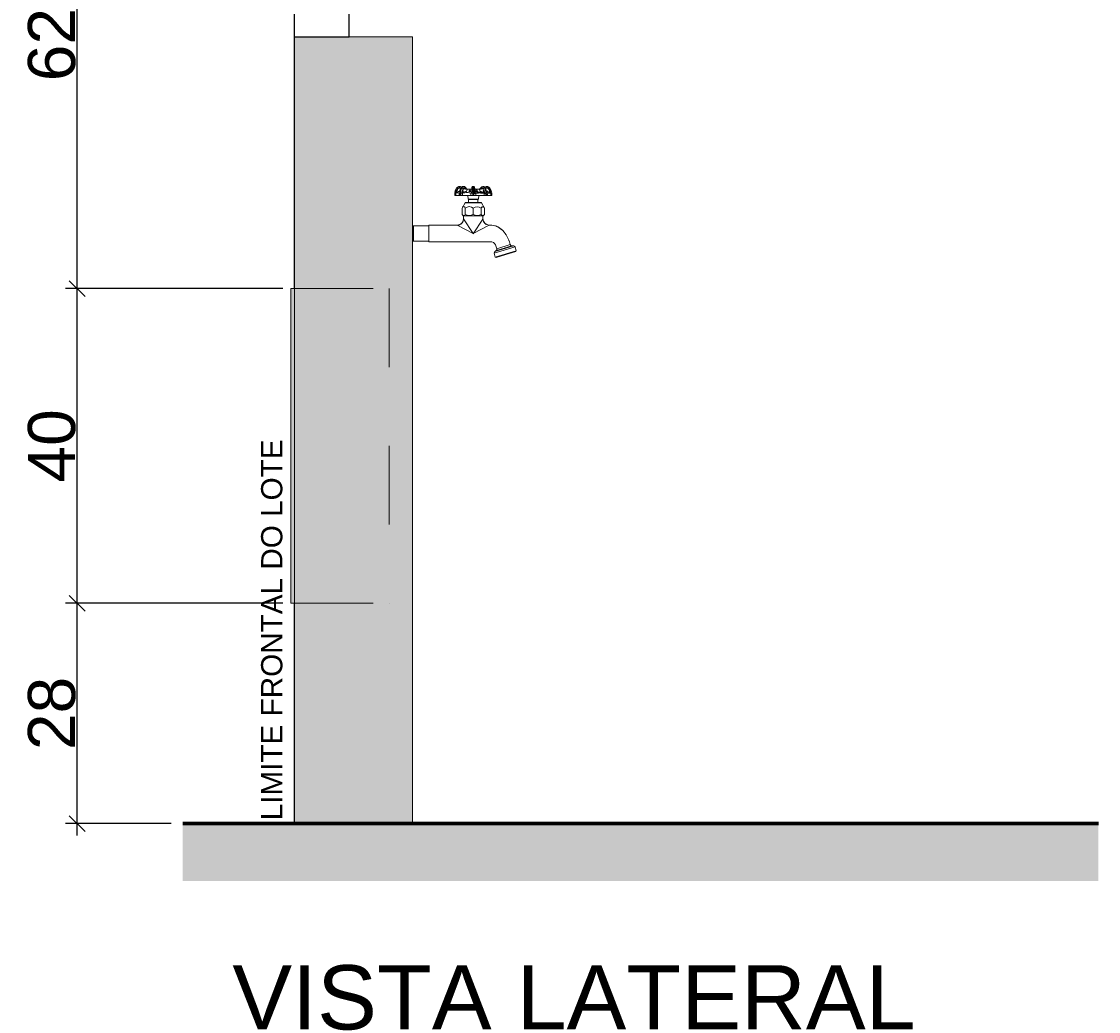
# Model space of a CAD drawing. Extents: x -98 to 248, y -55 to 13.
# Tile 63 of 117: x 162.36 to 163.72, y -18.09 to -16.83. Entities that reach past the tile are written whole.
import ezdxf

# ---------------------------------------------------------------- set-up
doc = ezdxf.new("R2010")
doc.units = 0
doc.header["$LTSCALE"] = 0.01
doc.linetypes.add('Projeção', pattern=[0.003969, 0.002381, -0.001587])
for name, color, linetype, lineweight in [('A-ANNO-DIMS', 7, 'Continuous', 9), ('A-DETL-GENF', 7, 'Continuous', 5), ('A-FLOR-OVHD', 7, 'Projeção', 5), ('G-ANNO-TEXT', 7, 'Continuous', 9), ('I-WALL', 7, 'Continuous', 5), ('P-SANR-FIXT', 7, 'Continuous', 5), ('Q-SPCQ', 7, 'Continuous', 5)]:
    doc.layers.add(name, color=color, linetype=linetype, lineweight=lineweight)
doc.layers.add('A-DETL', color=7, linetype='Continuous', lineweight=5, true_color=0x00a600)
doc.layers.add('PDF5_Text', color=5, linetype='Continuous')
doc.styles.add('Arial_1', font='arial.ttf', dxfattribs={"height": 0.075})
doc.styles.add('Arial_3', font='arial.ttf', dxfattribs={"height": 0.06})
doc.dimstyles.new('Com_linha__ref__contínua__-_Cor_Vermelha_Arial_2_5mm', dxfattribs={"dimscale": 0.3048, "dimtxt": 0.025506, "dimasz": 0.065617, "dimexe": 0.049213, "dimexo": 0.049213, "dimgap": 0.004921, "dimtad": 1, "dimdec": 1, "dimlfac": 100, "dimrnd": 0.1, "dimdsep": 46, "dimtxsty": 'Arial_3', "dimblk1": 'OBLIQUE', "dimblk2": 'OBLIQUE', "dimsah": 1, "dimcen": 0.09, "dimdle": 0.049213, "dimazin": 0, "dimtfac": 1, "dimtdec": 4, "dimtix": 1, "dimtmove": 0, "dimatfit": 3, "dimfxl": 1, "dimtvp": 1, "dimtolj": 1, "dimtzin": 0, "dimarcsym": 2})

# ---------------------------------------------------------------- blocks, each defined once
blk = doc.blocks.new('TORNEIRA DE JARDIM COM BICO PARA MANGUEIRA - 1130_BC_Cromado-2213981-MURETA_2')
at = {"layer": 'P-SANR-FIXT', "true_color": 0xf4f4f4}
for points in [[(-5.793, 0.6482), (-5.793, 0.6482), (-5.7934, 0.6482)], [(-5.7964, 0.6113), (-5.7952, 0.612), (-5.7939, 0.6131), (-5.7926, 0.615), (-5.7919, 0.6171), (-5.7919, 0.6184), (-5.7919, 0.6183), (-5.7927, 0.615), (-5.7944, 0.6127), (-5.7959, 0.6116)], [(-5.7917, 0.6184), (-5.7917, 0.6196), (-5.7917, 0.6184)], [(-5.7664, 0.6156), (-5.7668, 0.6168), (-5.7666, 0.616)], [(-5.8353, 0.5894), (-5.836, 0.5901), (-5.836, 0.5894)]]:
    blk.add_hatch(color=7, dxfattribs=at).paths.add_polyline_path(points)
h = blk.add_hatch(color=7, dxfattribs=at)
h.paths.add_polyline_path([(-5.836, 0.6099), (-5.8353, 0.6106), (-5.836, 0.6106), (-5.836, 0.6102)])
h.paths.add_polyline_path([(-5.7572, 0.6104), (-5.7572, 0.6106), (-5.7577, 0.6105)])
h = blk.add_hatch(color=7, dxfattribs=at)
h.paths.add_polyline_path([(-5.756, 0.5892), (-5.7564, 0.5893), (-5.756, 0.5892)])
h.paths.add_polyline_path([(-5.7341, 0.5907), (-5.734, 0.5907), (-5.7341, 0.5907)])
h.paths.add_polyline_path([(-5.7361, 0.5952), (-5.7375, 0.5981), (-5.7377, 0.5981), (-5.7362, 0.5954)])
h.paths.add_polyline_path([(-5.7495, 0.6088), (-5.7504, 0.6092), (-5.7496, 0.6089)])
at = {"layer": 'P-SANR-FIXT'}
for p, q in [((-5.7994, 0.657), (-5.8005, 0.6578)), ((-5.7908, 0.6596), (-5.7914, 0.6597)), ((-5.7914, 0.6597), (-5.7909, 0.6596)), ((-5.7897, 0.6574), (-5.7913, 0.6574)), ((-5.7812, 0.6567), (-5.781, 0.6585)), ((-5.781, 0.6585), (-5.7811, 0.658)), ((-5.7811, 0.6576), (-5.7811, 0.6571)), ((-5.7799, 0.6576), (-5.78, 0.6512)), ((-5.7797, 0.6597), (-5.7799, 0.6576)), ((-5.7789, 0.6597), (-5.7788, 0.6577)), ((-5.7788, 0.6577), (-5.7787, 0.6513)), ((-5.7776, 0.6582), (-5.7776, 0.6578)), ((-5.7674, 0.6574), (-5.7691, 0.6574)), ((-5.7686, 0.6593), (-5.7688, 0.6592)), ((-5.7593, 0.657), (-5.7582, 0.6578)), ((-5.8028, 0.6482), (-5.8028, 0.6514)), ((-5.8028, 0.6482), (-5.8028, 0.6514)), ((-5.7864, 0.6482), (-5.8028, 0.6482)), ((-5.7559, 0.6482), (-5.8028, 0.6482)), ((-5.8028, 0.6482), (-5.8028, 0.6482)), ((-5.8007, 0.6516), (-5.8017, 0.6512)), ((-5.8017, 0.6512), (-5.8017, 0.6482)), ((-5.8001, 0.6526), (-5.8014, 0.6517)), ((-5.7999, 0.6518), (-5.8007, 0.6516)), ((-5.8001, 0.6542), (-5.8001, 0.6526)), ((-5.7986, 0.6531), (-5.8001, 0.6526)), ((-5.7963, 0.6542), (-5.7974, 0.6533)), ((-5.7973, 0.6482), (-5.7973, 0.6514)), ((-5.7962, 0.6509), (-5.7962, 0.6482)), ((-5.7962, 0.6482), (-5.7957, 0.6482)), ((-5.7957, 0.6482), (-5.7957, 0.6509)), ((-5.7953, 0.6482), (-5.7953, 0.6532)), ((-5.7927, 0.6526), (-5.7935, 0.6518)), ((-5.7916, 0.6516), (-5.793, 0.6512)), ((-5.793, 0.6512), (-5.793, 0.6482)), ((-5.792, 0.6538), (-5.7927, 0.6533)), ((-5.7904, 0.6531), (-5.7927, 0.6526)), ((-5.7924, 0.6553), (-5.792, 0.6538)), ((-5.7901, 0.6518), (-5.7916, 0.6516)), ((-5.7914, 0.6567), (-5.7893, 0.6567)), ((-5.7892, 0.6532), (-5.7904, 0.6531)), ((-5.7887, 0.652), (-5.7901, 0.6518)), ((-5.7892, 0.6561), (-5.7873, 0.6559)), ((-5.788, 0.6534), (-5.7892, 0.6532)), ((-5.787, 0.6563), (-5.7888, 0.6565)), ((-5.7873, 0.652), (-5.7887, 0.652)), ((-5.7873, 0.6559), (-5.788, 0.6534)), ((-5.7859, 0.652), (-5.7873, 0.652)), ((-5.7852, 0.6562), (-5.787, 0.6563)), ((-5.7858, 0.6437), (-5.7864, 0.6482)), ((-5.7864, 0.6482), (-5.7858, 0.6436)), ((-5.7847, 0.6518), (-5.7859, 0.652)), ((-5.783, 0.6437), (-5.7858, 0.6437)), ((-5.7729, 0.6437), (-5.7858, 0.6437)), ((-5.7858, 0.6436), (-5.7729, 0.6436)), ((-5.7832, 0.6562), (-5.7852, 0.6562)), ((-5.785, 0.6534), (-5.7831, 0.6559)), ((-5.7835, 0.6516), (-5.7847, 0.6518)), ((-5.7845, 0.6564), (-5.7827, 0.6565)), ((-5.7831, 0.6564), (-5.7844, 0.6564)), ((-5.7824, 0.6512), (-5.7835, 0.6516)), ((-5.7828, 0.6538), (-5.7833, 0.6531)), ((-5.7812, 0.6565), (-5.7832, 0.6562)), ((-5.7831, 0.6559), (-5.7812, 0.6561)), ((-5.7831, 0.6559), (-5.7828, 0.6538)), ((-5.7828, 0.643), (-5.783, 0.6437)), ((-5.7824, 0.6482), (-5.7824, 0.6512)), ((-5.7797, 0.6509), (-5.7797, 0.6482)), ((-5.7797, 0.6482), (-5.779, 0.6482)), ((-5.779, 0.6482), (-5.779, 0.6509)), ((-5.7755, 0.6562), (-5.7775, 0.6565)), ((-5.7775, 0.6561), (-5.7756, 0.6559)), ((-5.7768, 0.6515), (-5.7756, 0.6518)), ((-5.7752, 0.651), (-5.7763, 0.6507)), ((-5.7763, 0.6507), (-5.7763, 0.6482)), ((-5.7756, 0.6559), (-5.7759, 0.6538)), ((-5.7759, 0.6538), (-5.7754, 0.6531)), ((-5.7753, 0.6436), (-5.7759, 0.643)), ((-5.7756, 0.6559), (-5.7736, 0.6534)), ((-5.7756, 0.6518), (-5.7744, 0.6521)), ((-5.7735, 0.6562), (-5.7755, 0.6562)), ((-5.7729, 0.6436), (-5.7753, 0.6436)), ((-5.774, 0.6513), (-5.7752, 0.651)), ((-5.7744, 0.6521), (-5.773, 0.6523)), ((-5.7728, 0.6514), (-5.774, 0.6513)), ((-5.7716, 0.6563), (-5.7735, 0.6562)), ((-5.773, 0.6523), (-5.7716, 0.6523)), ((-5.7724, 0.6482), (-5.7729, 0.6436)), ((-5.7729, 0.6436), (-5.7724, 0.6482)), ((-5.7714, 0.6515), (-5.7728, 0.6514)), ((-5.7559, 0.6482), (-5.7724, 0.6482)), ((-5.7699, 0.6565), (-5.7716, 0.6563)), ((-5.7716, 0.6523), (-5.7701, 0.6523)), ((-5.7714, 0.6559), (-5.7695, 0.6561)), ((-5.7706, 0.6534), (-5.7714, 0.6559)), ((-5.77, 0.6514), (-5.7714, 0.6515)), ((-5.7695, 0.6532), (-5.7706, 0.6534)), ((-5.7701, 0.6523), (-5.7686, 0.6521)), ((-5.7686, 0.6513), (-5.77, 0.6514)), ((-5.7683, 0.6531), (-5.7695, 0.6532)), ((-5.7694, 0.6567), (-5.7673, 0.6567)), ((-5.7686, 0.6521), (-5.767, 0.6518)), ((-5.7671, 0.651), (-5.7686, 0.6513)), ((-5.766, 0.6526), (-5.7683, 0.6531)), ((-5.7657, 0.6507), (-5.7671, 0.651)), ((-5.767, 0.6518), (-5.7655, 0.6515)), ((-5.7667, 0.6538), (-5.7663, 0.6553)), ((-5.766, 0.6533), (-5.7667, 0.6538)), ((-5.766, 0.6526), (-5.766, 0.6542)), ((-5.7651, 0.6517), (-5.766, 0.6526)), ((-5.7657, 0.6482), (-5.7657, 0.6507)), ((-5.7634, 0.6532), (-5.7634, 0.6482)), ((-5.763, 0.6509), (-5.763, 0.6482)), ((-5.7625, 0.6482), (-5.7625, 0.6509)), ((-5.7614, 0.6534), (-5.7623, 0.6542)), ((-5.7614, 0.6509), (-5.7614, 0.6482)), ((-5.7586, 0.6526), (-5.7603, 0.6531)), ((-5.7599, 0.6523), (-5.7591, 0.6521)), ((-5.7591, 0.6521), (-5.7582, 0.6518)), ((-5.7579, 0.651), (-5.7588, 0.6513)), ((-5.7586, 0.6526), (-5.7586, 0.6542)), ((-5.7573, 0.6517), (-5.7586, 0.6526)), ((-5.7582, 0.6518), (-5.7572, 0.6515)), ((-5.757, 0.6507), (-5.7579, 0.651)), ((-5.757, 0.6482), (-5.757, 0.6507)), ((-5.7559, 0.6512), (-5.7559, 0.6482)), ((-5.7559, 0.6512), (-5.7559, 0.6482)), ((-5.7559, 0.6482), (-5.7559, 0.6482)), ((-5.7936, 0.6322), (-5.7897, 0.639)), ((-5.7897, 0.639), (-5.7936, 0.6322)), ((-5.7936, 0.624), (-5.7936, 0.6322)), ((-5.7936, 0.6322), (-5.7936, 0.624)), ((-5.769, 0.639), (-5.7897, 0.639)), ((-5.7895, 0.6322), (-5.7895, 0.624)), ((-5.7889, 0.6395), (-5.7854, 0.6395)), ((-5.7889, 0.6395), (-5.7699, 0.6395)), ((-5.7854, 0.6395), (-5.7854, 0.643)), ((-5.7854, 0.643), (-5.7828, 0.643)), ((-5.7854, 0.643), (-5.7794, 0.643)), ((-5.7854, 0.6395), (-5.7854, 0.643)), ((-5.7794, 0.643), (-5.7734, 0.643)), ((-5.7793, 0.624), (-5.7793, 0.6322)), ((-5.7759, 0.643), (-5.7734, 0.643)), ((-5.7734, 0.643), (-5.7734, 0.6395)), ((-5.7734, 0.643), (-5.7734, 0.6395)), ((-5.7734, 0.6395), (-5.7699, 0.6395)), ((-5.7693, 0.624), (-5.7693, 0.6322)), ((-5.769, 0.639), (-5.7651, 0.6322)), ((-5.7651, 0.6322), (-5.769, 0.639)), ((-5.7651, 0.6322), (-5.7651, 0.624)), ((-5.7651, 0.6322), (-5.7651, 0.624)), ((-5.7917, 0.622), (-5.7936, 0.624)), ((-5.7936, 0.624), (-5.7921, 0.6224)), ((-5.7918, 0.6222), (-5.7918, 0.6183)), ((-5.7917, 0.6186), (-5.7917, 0.6224)), ((-5.7917, 0.6224), (-5.7671, 0.6224)), ((-5.7917, 0.6186), (-5.7917, 0.622)), ((-5.7794, 0.6), (-5.7917, 0.6186)), ((-5.7794, 0.5997), (-5.7671, 0.6183)), ((-5.7651, 0.624), (-5.7671, 0.622)), ((-5.7671, 0.6224), (-5.7671, 0.6186)), ((-5.7671, 0.622), (-5.7671, 0.6186)), ((-5.7667, 0.6224), (-5.7651, 0.624)), ((-5.8564, 0.6089), (-5.8554, 0.6099)), ((-5.8564, 0.6089), (-5.8554, 0.6099)), ((-5.8554, 0.6099), (-5.836, 0.6099)), ((-5.8554, 0.6099), (-5.8554, 0.5901)), ((-5.836, 0.6099), (-5.8554, 0.6099)), ((-5.836, 0.6099), (-5.8353, 0.6106)), ((-5.836, 0.5894), (-5.836, 0.6106)), ((-5.7997, 0.6106), (-5.836, 0.6106)), ((-5.8353, 0.6106), (-5.836, 0.6106)), ((-5.836, 0.6106), (-5.836, 0.61)), ((-5.8353, 0.6106), (-5.7997, 0.6106)), ((-5.7794, 0.6), (-5.7997, 0.6106)), ((-5.7591, 0.6106), (-5.7794, 0.6)), ((-5.7572, 0.6106), (-5.7591, 0.6106)), ((-5.7473, 0.6079), (-5.7466, 0.6073)), ((-5.7465, 0.6073), (-5.7473, 0.6079)), ((-5.8554, 0.5901), (-5.8564, 0.5911)), ((-5.8554, 0.5901), (-5.8564, 0.5911)), ((-5.836, 0.5901), (-5.8554, 0.5901)), ((-5.8554, 0.5901), (-5.836, 0.5901)), ((-5.8353, 0.5894), (-5.836, 0.5901)), ((-5.836, 0.59), (-5.836, 0.5894)), ((-5.836, 0.5894), (-5.7577, 0.5894)), ((-5.836, 0.5894), (-5.8353, 0.5894)), ((-5.7577, 0.5894), (-5.8353, 0.5894)), ((-5.7399, 0.6016), (-5.7387, 0.5999)), ((-5.7387, 0.5999), (-5.7399, 0.6016)), ((-5.7379, 0.5987), (-5.7383, 0.5993)), ((-5.7262, 0.5831), (-5.7529, 0.5749)), ((-5.7529, 0.5749), (-5.7518, 0.5772)), ((-5.7529, 0.5749), (-5.7518, 0.5772)), ((-5.7514, 0.5698), (-5.7529, 0.5749)), ((-5.7529, 0.5749), (-5.7514, 0.5698)), ((-5.7518, 0.5772), (-5.7284, 0.5844)), ((-5.7518, 0.5772), (-5.75, 0.5783)), ((-5.7518, 0.5772), (-5.75, 0.5783)), ((-5.7514, 0.5698), (-5.7247, 0.578)), ((-5.7492, 0.5806), (-5.7509, 0.5855)), ((-5.7509, 0.5855), (-5.7492, 0.5806)), ((-5.75, 0.5783), (-5.7305, 0.5843)), ((-5.7492, 0.5806), (-5.7323, 0.5858)), ((-5.7254, 0.577), (-5.7378, 0.5732)), ((-5.7254, 0.577), (-5.7378, 0.5732)), ((-5.7305, 0.5843), (-5.7284, 0.5844)), ((-5.7305, 0.5843), (-5.7284, 0.5844)), ((-5.7284, 0.5844), (-5.7262, 0.5831)), ((-5.7284, 0.5844), (-5.7262, 0.5831)), ((-5.7262, 0.5831), (-5.7247, 0.578)), ((-5.7247, 0.578), (-5.7262, 0.5831)), ((-5.7247, 0.578), (-5.7254, 0.577)), ((-5.7254, 0.577), (-5.7247, 0.578)), ((-5.7502, 0.5694), (-5.7514, 0.5698)), ((-5.7502, 0.5694), (-5.7514, 0.5698)), ((-5.7378, 0.5732), (-5.7502, 0.5694)), ((-5.7378, 0.5732), (-5.7502, 0.5694))]:
    blk.add_line(p, q, dxfattribs=at)
at = {"layer": 'P-SANR-FIXT', "flags": 128}
for points in [[(-5.7919, 0.6597), (-5.7924, 0.6596), (-5.793, 0.6595), (-5.7935, 0.6592), (-5.794, 0.6589)], [(-5.7919, 0.6597), (-5.7924, 0.6596), (-5.793, 0.6595), (-5.7935, 0.6592), (-5.794, 0.6589)], [(-5.78, 0.6596), (-5.78, 0.6596), (-5.78, 0.6596), (-5.78, 0.6596), (-5.78, 0.6596), (-5.78, 0.6596), (-5.78, 0.6596), (-5.78, 0.6596), (-5.78, 0.6596), (-5.78, 0.6596), (-5.78, 0.6596), (-5.78, 0.6596), (-5.78, 0.6596), (-5.78, 0.6596), (-5.78, 0.6596), (-5.78, 0.6596), (-5.78, 0.6596), (-5.78, 0.6596), (-5.78, 0.6596), (-5.78, 0.6596), (-5.78, 0.6596), (-5.78, 0.6596), (-5.78, 0.6596), (-5.78, 0.6596), (-5.78, 0.6596), (-5.78, 0.6596), (-5.78, 0.6596), (-5.7801, 0.6596), (-5.7801, 0.6596), (-5.7801, 0.6596), (-5.7801, 0.6596), (-5.7801, 0.6596), (-5.7801, 0.6596), (-5.7801, 0.6596), (-5.7801, 0.6596), (-5.7801, 0.6596), (-5.7801, 0.6596), (-5.7801, 0.6596), (-5.7801, 0.6596), (-5.7801, 0.6596), (-5.7801, 0.6596), (-5.7801, 0.6596), (-5.7801, 0.6596), (-5.7801, 0.6596), (-5.7801, 0.6596), (-5.7801, 0.6596), (-5.7801, 0.6596), (-5.7801, 0.6596), (-5.7801, 0.6596), (-5.7801, 0.6596), (-5.7801, 0.6596), (-5.7801, 0.6596), (-5.7801, 0.6596), (-5.7801, 0.6596), (-5.7801, 0.6596), (-5.7801, 0.6596), (-5.7801, 0.6596), (-5.7801, 0.6596), (-5.7801, 0.6596), (-5.7801, 0.6596), (-5.7802, 0.6596), (-5.7802, 0.6596), (-5.7802, 0.6596), (-5.7802, 0.6596), (-5.7802, 0.6596), (-5.7802, 0.6596), (-5.7802, 0.6596), (-5.7802, 0.6596), (-5.7802, 0.6596), (-5.7802, 0.6596), (-5.7802, 0.6596), (-5.7802, 0.6596), (-5.7802, 0.6596), (-5.7802, 0.6596), (-5.7802, 0.6596), (-5.7802, 0.6596), (-5.7802, 0.6596), (-5.7802, 0.6596), (-5.7802, 0.6596), (-5.7802, 0.6596), (-5.7802, 0.6596), (-5.7802, 0.6596), (-5.7802, 0.6595), (-5.7802, 0.6595), (-5.7802, 0.6595), (-5.7802, 0.6595), (-5.7802, 0.6595), (-5.7802, 0.6595), (-5.7802, 0.6595), (-5.7802, 0.6595), (-5.7802, 0.6595), (-5.7802, 0.6595), (-5.7802, 0.6595), (-5.7802, 0.6595), (-5.7802, 0.6595), (-5.7802, 0.6595), (-5.7803, 0.6595), (-5.7803, 0.6595), (-5.7803, 0.6595), (-5.7803, 0.6595), (-5.7803, 0.6595), (-5.7803, 0.6595), (-5.7803, 0.6595), (-5.7806, 0.6593), (-5.7808, 0.6591), (-5.7809, 0.6589), (-5.7809, 0.6588), (-5.781, 0.6587), (-5.7811, 0.6582), (-5.7811, 0.6576), (-5.7811, 0.6571)], [(-5.78, 0.6596), (-5.78, 0.6596), (-5.78, 0.6596), (-5.78, 0.6596), (-5.78, 0.6596), (-5.78, 0.6596), (-5.78, 0.6596), (-5.78, 0.6596), (-5.78, 0.6596), (-5.78, 0.6596), (-5.78, 0.6596), (-5.78, 0.6596), (-5.78, 0.6596), (-5.78, 0.6596), (-5.78, 0.6596), (-5.78, 0.6596), (-5.78, 0.6596), (-5.78, 0.6596), (-5.7801, 0.6596), (-5.7801, 0.6596), (-5.7801, 0.6596), (-5.7801, 0.6596), (-5.7801, 0.6596), (-5.7801, 0.6596), (-5.7801, 0.6596), (-5.7801, 0.6596), (-5.7801, 0.6596), (-5.7801, 0.6596), (-5.7801, 0.6596), (-5.7801, 0.6596), (-5.7801, 0.6596), (-5.7801, 0.6596), (-5.7801, 0.6596), (-5.7801, 0.6596), (-5.7801, 0.6596), (-5.7801, 0.6596), (-5.7801, 0.6596), (-5.7801, 0.6596), (-5.7801, 0.6596), (-5.7801, 0.6596), (-5.7801, 0.6596), (-5.7801, 0.6596), (-5.7801, 0.6596), (-5.7801, 0.6596), (-5.7801, 0.6596), (-5.7801, 0.6596), (-5.7801, 0.6596), (-5.7801, 0.6596), (-5.7801, 0.6596), (-5.7801, 0.6596), (-5.7801, 0.6596), (-5.7802, 0.6596), (-5.7802, 0.6596), (-5.7802, 0.6596), (-5.7802, 0.6596), (-5.7802, 0.6596), (-5.7802, 0.6596), (-5.7802, 0.6596), (-5.7802, 0.6596), (-5.7802, 0.6596), (-5.7802, 0.6596), (-5.7802, 0.6596), (-5.7802, 0.6596), (-5.7802, 0.6596), (-5.7802, 0.6596), (-5.7802, 0.6596), (-5.7802, 0.6596), (-5.7802, 0.6596), (-5.7802, 0.6596), (-5.7802, 0.6596), (-5.7802, 0.6596), (-5.7802, 0.6596), (-5.7802, 0.6596), (-5.7802, 0.6596), (-5.7802, 0.6595), (-5.7802, 0.6595), (-5.7802, 0.6595), (-5.7802, 0.6595), (-5.7802, 0.6595), (-5.7802, 0.6595), (-5.7802, 0.6595), (-5.7802, 0.6595), (-5.7802, 0.6595), (-5.7802, 0.6595), (-5.7802, 0.6595), (-5.7802, 0.6595), (-5.7802, 0.6595), (-5.7803, 0.6595), (-5.7803, 0.6595), (-5.7803, 0.6595), (-5.7803, 0.6595), (-5.7803, 0.6595), (-5.7803, 0.6595), (-5.7803, 0.6595), (-5.7803, 0.6595), (-5.7806, 0.6593), (-5.7808, 0.6591)], [(-5.78, 0.6596), (-5.78, 0.6596), (-5.78, 0.6596), (-5.78, 0.6596), (-5.78, 0.6596), (-5.78, 0.6596), (-5.78, 0.6596), (-5.78, 0.6596), (-5.78, 0.6596), (-5.78, 0.6596)], [(-5.7789, 0.6597), (-5.7789, 0.6597), (-5.7789, 0.6597), (-5.7789, 0.6597), (-5.7788, 0.6597), (-5.7788, 0.6597), (-5.7788, 0.6597), (-5.7788, 0.6597), (-5.7788, 0.6597), (-5.7788, 0.6597), (-5.7788, 0.6597), (-5.7788, 0.6597), (-5.7788, 0.6597), (-5.7788, 0.6596), (-5.7788, 0.6596), (-5.7788, 0.6596), (-5.7788, 0.6596), (-5.7788, 0.6596), (-5.7788, 0.6596), (-5.7788, 0.6596), (-5.7788, 0.6596), (-5.7787, 0.6596), (-5.7787, 0.6596), (-5.7787, 0.6596), (-5.7787, 0.6596), (-5.7787, 0.6596), (-5.7787, 0.6596), (-5.7787, 0.6596), (-5.7787, 0.6596), (-5.7787, 0.6596), (-5.7787, 0.6596), (-5.7787, 0.6596), (-5.7787, 0.6596), (-5.7787, 0.6596), (-5.7787, 0.6596), (-5.7787, 0.6596), (-5.7787, 0.6596), (-5.7787, 0.6596), (-5.7787, 0.6596), (-5.7787, 0.6596), (-5.7787, 0.6596), (-5.7787, 0.6596), (-5.7787, 0.6596), (-5.7787, 0.6596), (-5.7787, 0.6596), (-5.7787, 0.6596), (-5.7787, 0.6596), (-5.7787, 0.6596), (-5.7787, 0.6596), (-5.7787, 0.6596), (-5.7787, 0.6596), (-5.7786, 0.6596), (-5.7786, 0.6596), (-5.7786, 0.6596), (-5.7786, 0.6596), (-5.7786, 0.6596), (-5.7786, 0.6596), (-5.7786, 0.6596), (-5.7786, 0.6596), (-5.7786, 0.6596), (-5.7786, 0.6596), (-5.7786, 0.6596), (-5.7786, 0.6596), (-5.7786, 0.6596), (-5.7786, 0.6596), (-5.7786, 0.6596), (-5.7786, 0.6596), (-5.7786, 0.6596), (-5.7786, 0.6596), (-5.7786, 0.6596), (-5.7786, 0.6596), (-5.7786, 0.6596), (-5.7786, 0.6596), (-5.7786, 0.6596), (-5.7786, 0.6596), (-5.7786, 0.6596), (-5.7786, 0.6596), (-5.7786, 0.6596), (-5.7786, 0.6596), (-5.7786, 0.6596), (-5.7786, 0.6596), (-5.7786, 0.6596), (-5.7786, 0.6596), (-5.7786, 0.6596), (-5.7785, 0.6596), (-5.7785, 0.6596), (-5.7785, 0.6596), (-5.7785, 0.6596), (-5.7785, 0.6596), (-5.7785, 0.6596), (-5.7785, 0.6596), (-5.7785, 0.6596), (-5.7785, 0.6596), (-5.7785, 0.6596), (-5.7785, 0.6596), (-5.7785, 0.6596), (-5.7785, 0.6596), (-5.7785, 0.6596), (-5.7785, 0.6596), (-5.7785, 0.6596), (-5.7785, 0.6596), (-5.7785, 0.6596), (-5.7785, 0.6596), (-5.7785, 0.6596), (-5.7785, 0.6596), (-5.7785, 0.6596), (-5.7785, 0.6596), (-5.7785, 0.6596), (-5.7785, 0.6596), (-5.7785, 0.6596), (-5.7785, 0.6595), (-5.7785, 0.6595), (-5.7785, 0.6595), (-5.7785, 0.6595), (-5.7785, 0.6595), (-5.7785, 0.6595), (-5.7785, 0.6595), (-5.7785, 0.6595), (-5.7785, 0.6595), (-5.7784, 0.6595), (-5.7784, 0.6595), (-5.7784, 0.6595), (-5.7784, 0.6595), (-5.7784, 0.6595), (-5.7784, 0.6595), (-5.7784, 0.6595), (-5.7784, 0.6595), (-5.7784, 0.6595), (-5.7784, 0.6595), (-5.7784, 0.6595), (-5.7784, 0.6595), (-5.7781, 0.6593), (-5.7779, 0.6591), (-5.7778, 0.6589), (-5.7778, 0.6588), (-5.7777, 0.6585), (-5.7776, 0.658), (-5.7776, 0.6576), (-5.7775, 0.6571)], [(-5.7789, 0.6597), (-5.7789, 0.6597), (-5.7789, 0.6597), (-5.7789, 0.6597), (-5.7788, 0.6597), (-5.7788, 0.6597), (-5.7788, 0.6597), (-5.7788, 0.6597), (-5.7788, 0.6597), (-5.7788, 0.6596), (-5.7788, 0.6596), (-5.7788, 0.6596), (-5.7788, 0.6596), (-5.7787, 0.6596), (-5.7787, 0.6596), (-5.7787, 0.6596), (-5.7787, 0.6596), (-5.7787, 0.6596), (-5.7787, 0.6596), (-5.7787, 0.6596), (-5.7787, 0.6596), (-5.7787, 0.6596), (-5.7787, 0.6596), (-5.7787, 0.6596), (-5.7787, 0.6596), (-5.7787, 0.6596), (-5.7787, 0.6596), (-5.7787, 0.6596), (-5.7787, 0.6596), (-5.7787, 0.6596), (-5.7787, 0.6596), (-5.7787, 0.6596), (-5.7787, 0.6596), (-5.7787, 0.6596), (-5.7787, 0.6596), (-5.7787, 0.6596), (-5.7787, 0.6596), (-5.7787, 0.6596), (-5.7787, 0.6596), (-5.7787, 0.6596), (-5.7787, 0.6596), (-5.7787, 0.6596), (-5.7787, 0.6596), (-5.7786, 0.6596), (-5.7786, 0.6596), (-5.7786, 0.6596), (-5.7786, 0.6596), (-5.7786, 0.6596), (-5.7786, 0.6596), (-5.7786, 0.6596), (-5.7786, 0.6596), (-5.7786, 0.6596), (-5.7786, 0.6596), (-5.7786, 0.6596), (-5.7786, 0.6596), (-5.7786, 0.6596), (-5.7786, 0.6596), (-5.7786, 0.6596), (-5.7786, 0.6596), (-5.7786, 0.6596), (-5.7786, 0.6596), (-5.7786, 0.6596), (-5.7786, 0.6596), (-5.7786, 0.6596), (-5.7786, 0.6596), (-5.7786, 0.6596), (-5.7786, 0.6596), (-5.7786, 0.6596), (-5.7786, 0.6596), (-5.7786, 0.6596), (-5.7786, 0.6596), (-5.7786, 0.6596), (-5.7786, 0.6596), (-5.7786, 0.6596), (-5.7786, 0.6596), (-5.7786, 0.6596), (-5.7785, 0.6596), (-5.7785, 0.6596), (-5.7785, 0.6596), (-5.7785, 0.6596), (-5.7785, 0.6596), (-5.7785, 0.6596), (-5.7785, 0.6596), (-5.7785, 0.6596), (-5.7785, 0.6596), (-5.7785, 0.6596), (-5.7785, 0.6596), (-5.7785, 0.6596), (-5.7785, 0.6596), (-5.7785, 0.6596), (-5.7785, 0.6596), (-5.7785, 0.6596), (-5.7785, 0.6596), (-5.7785, 0.6596), (-5.7785, 0.6596), (-5.7785, 0.6596), (-5.7785, 0.6596), (-5.7785, 0.6596), (-5.7785, 0.6596), (-5.7785, 0.6596), (-5.7785, 0.6596), (-5.7785, 0.6595), (-5.7785, 0.6595), (-5.7785, 0.6595), (-5.7785, 0.6595), (-5.7785, 0.6595), (-5.7785, 0.6595), (-5.7785, 0.6595), (-5.7785, 0.6595), (-5.7785, 0.6595), (-5.7785, 0.6595), (-5.7784, 0.6595), (-5.7784, 0.6595), (-5.7784, 0.6595), (-5.7784, 0.6595), (-5.7784, 0.6595), (-5.7784, 0.6595), (-5.7784, 0.6595), (-5.7784, 0.6595), (-5.7784, 0.6595), (-5.7784, 0.6595), (-5.7784, 0.6595), (-5.7781, 0.6593), (-5.7779, 0.6591)], [(-5.7918, 0.6186), (-5.7918, 0.6195), (-5.7918, 0.6205), (-5.7918, 0.6215), (-5.7918, 0.6222)], [(-5.7918, 0.6222), (-5.7918, 0.6215), (-5.7918, 0.6205), (-5.7918, 0.6195), (-5.7918, 0.6186)], [(-5.7428, 0.6046), (-5.7424, 0.6043), (-5.7416, 0.6034)], [(-5.7418, 0.6036), (-5.7424, 0.6043), (-5.7428, 0.6046)], [(-5.7385, 0.5997), (-5.7383, 0.5994), (-5.7379, 0.5987)]]:
    blk.add_lwpolyline(points, dxfattribs=at)
at = {"layer": 'P-SANR-FIXT'}
for centre, radius, start, end in [((-5.7903, 0.6506), 0.0125, 144.7988, 176.8963), ((-5.7903, 0.6506), 0.0125, 144.7988, 176.8963), ((-5.7903, 0.6506), 0.0112, 144.8893, 173.9103), ((-5.7967, 0.6549), 0.00477, 100.196, 143.1167), ((-5.7967, 0.6549), 0.00477, 100.196, 143.1167), ((-5.7966, 0.6549), 0.00347, 64.0715, 142.7567), ((-5.7966, 0.6548), 0.00286, 64.5122, 140.7748), ((-5.7967, 0.6547), 0.00495, 57.2985, 100.196), ((-5.7967, 0.6547), 0.00495, 57.2985, 100.196), ((-5.7774, 0.6503), 0.0194, 156.5601, 177.4399), ((-5.7837, 0.6518), 0.0126, 145.5975, 184.1569), ((-5.7769, 0.6505), 0.0185, 157.8048, 178.1428), ((-5.8264, 0.6736), 0.035, 333.5277, 335.6575), ((-5.794, 0.6559), 0.00189, 29.5697, 111.7024), ((-5.7904, 0.656), 0.00396, 112.1952, 157.8048), ((-5.7922, 0.6568), 0.00274, 108.0498, 131.5926), ((-5.7922, 0.6568), 0.00274, 108.0498, 131.5926), ((-5.7713, 0.6494), 0.0224, 159.97, 174.03), ((-5.7916, 0.655), 0.00471, 71.9502, 108.0498), ((-5.7916, 0.655), 0.00471, 71.9502, 108.0498), ((-5.7905, 0.6565), 0.00188, 72.03, 159.97), ((-5.7905, 0.6564), 0.00131, 17.2523, 162.7477), ((-5.7909, 0.6571), 0.00246, 356.0498, 71.9502), ((-5.7909, 0.6571), 0.00246, 356.0498, 71.9502), ((-5.7905, 0.6566), 0.00174, 357.97, 72.03), ((-5.765, 0.6562), 0.0162, 171.8512, 178.8841), ((-5.7793, 0.6538), 0.00396, 63.1291, 116.8709), ((-5.7797, 0.6584), 0.00132, 121.7588, 175.3677), ((-5.7797, 0.6584), 0.00132, 121.7588, 175.3677), ((-5.7794, 0.6572), 0.00246, 79.9871, 114.2657), ((-5.7794, 0.6572), 0.00246, 79.9871, 114.2657), ((-5.7792, 0.6581), 0.00158, 27.4644, 82.5356), ((-5.7792, 0.6581), 0.00158, 27.4644, 82.5356), ((-5.7866, 0.6568), 0.00908, 359.9951, 12.736), ((-5.7871, 0.6567), 0.00956, 358.4543, 12.5047), ((-5.7743, 0.6699), 0.0135, 256.0163, 287.5646), ((-5.7743, 0.6699), 0.0135, 256.0163, 287.5646), ((-5.7671, 0.6566), 0.00316, 65.7831, 172.3701), ((-5.7671, 0.6566), 0.00316, 65.7831, 172.3701), ((-5.7683, 0.6563), 0.00206, 20.573, 159.427), ((-5.7687, 0.6558), 0.00441, 26.0805, 63.9195), ((-5.763, 0.6509), 0.00716, 93.7826, 118.2174), ((-5.7856, 0.6498), 0.0206, 5.427, 20.573), ((-5.769, 0.6523), 0.00794, 56.6414, 65.7831), ((-5.769, 0.6523), 0.00794, 56.6414, 65.7831), ((-5.7784, 0.6511), 0.0151, 1.9195, 26.0805), ((-5.762, 0.6547), 0.00494, 79.5242, 122.5721), ((-5.762, 0.6547), 0.00494, 79.5242, 122.5721), ((-5.7748, 0.651), 0.0128, 2.7783, 37.7878), ((-5.762, 0.6551), 0.00332, 35.1279, 116.9358), ((-5.762, 0.6549), 0.00278, 91.519, 115.9226), ((-5.762, 0.655), 0.00264, 36.1551, 91.3532), ((-5.762, 0.6549), 0.00477, 36.8274, 79.5242), ((-5.762, 0.6549), 0.00477, 36.8274, 79.5242), ((-5.7684, 0.6506), 0.0112, 6.0895, 35.1279), ((-5.7684, 0.6506), 0.0112, 6.0902, 35.1279), ((-5.7684, 0.6506), 0.0125, 2.7799, 35.1779), ((-5.7684, 0.6506), 0.0125, 2.7799, 35.1779), ((-5.8043, 0.6595), 0.00841, 280.2678, 290.6701), ((-5.8023, 0.6528), 0.00161, 249.9042, 290.0958), ((-5.7903, 0.6506), 0.0105, 144.9469, 159.7508), ((-5.7991, 0.6488), 0.00308, 55.7558, 105.6546), ((-5.7968, 0.6475), 0.00589, 95.4376, 107.8724), ((-5.7961, 0.6531), 0.00226, 238.6778, 268.9252), ((-5.7988, 0.685), 0.0342, 275.2257, 279.8358), ((-5.7955, 0.6542), 0.0031, 271.2269, 308.0082), ((-5.7861, 0.6533), 0.00662, 148.454, 185.956), ((-5.7844, 0.6697), 0.0134, 252.3138, 283.9495), ((-5.7844, 0.6697), 0.0134, 252.3138, 283.9495), ((-5.786, 0.638), 0.0154, 72.0323, 86.2864), ((-5.7812, 0.6545), 0.00347, 249.6873, 290.3127), ((-5.9237, 0.6591), 0.1425, 357.0616, 358.9384), ((-5.7806, 0.6518), 0.000742, 180, 270), ((-5.7793, 0.6515), 0.000701, 201.2835, 346.3424), ((-5.7789, 0.6507), 0.000707, 348.03, 66.7792), ((-5.7762, 0.6492), 0.00251, 124.428, 145.572), ((-5.7778, 0.6576), 0.00708, 265.9786, 282.0214), ((-5.7769, 0.6503), 0.00117, 84.5824, 129.3017), ((-5.9686, 0.6508), 0.1912, 0.2418, 1.7582), ((-5.7726, 0.638), 0.0154, 93.7137, 108.119), ((-5.7772, 0.6507), 0.000942, 0, 60.451), ((-5.7646, 0.6563), 0.00569, 259.0418, 280.9582), ((-5.7643, 0.6559), 0.00456, 255.2615, 267.4501), ((-5.7651, 0.6494), 0.00199, 38.4454, 73.7714), ((-5.7604, 0.65), 0.00233, 78.9047, 133.7919), ((-5.7617, 0.6487), 0.00469, 72.1275, 85.6818), ((-5.7597, 0.6484), 0.00298, 73.3818, 125.2074), ((-5.7684, 0.6506), 0.0105, 20.2496, 35.0528), ((-5.8078, 0.5665), 0.099, 58.3978, 59.3616), ((-5.7518, 0.6671), 0.0172, 252.5816, 256.4202), ((-5.7918, 0.6327), 0.00141, 70.292, 140.6459), ((-5.7923, 0.6312), 0.00303, 19.708, 70.292), ((-5.7889, 0.6385), 0.000997, 90, 150), ((-5.7889, 0.6385), 0.000997, 90, 150.0008), ((-5.7844, 0.6263), 0.00778, 49.4955, 130.5045), ((-5.7743, 0.6261), 0.00792, 50.6, 129.4), ((-5.7699, 0.6385), 0.000997, 29.9989, 90), ((-5.7699, 0.6385), 0.000997, 29.9992, 90), ((-5.7594, 0.6253), 0.0121, 136.2975, 144.9024), ((-5.7671, 0.6322), 0.00174, 29.8024, 126.1976), ((-5.7997, 0.6186), 0.008, 270.141, 359.9454), ((-5.7997, 0.6186), 0.008, 270.141, 359.9454), ((-5.7911, 0.6263), 0.00345, 223.0508, 271.7078), ((-5.7925, 0.6266), 0.00401, 291.4312, 318.9995), ((-5.7844, 0.6345), 0.0117, 244.3252, 295.6748), ((-5.7743, 0.6355), 0.0125, 246.3797, 293.6203), ((-5.7761, 0.6131), 0.0129, 51.7699, 58.2301), ((-5.7671, 0.6253), 0.0024, 244.9731, 326.5492), ((-5.7591, 0.6186), 0.008, 180, 270), ((-5.7591, 0.6186), 0.008, 180, 270), ((-5.7579, 0.5881), 0.0225, 37.0606, 92.9453), ((-5.7579, 0.5881), 0.0225, 37.0606, 92.9453), ((-5.7577, 0.5817), 0.00778, 29.9318, 90), ((-5.7577, 0.5817), 0.00778, 29.9318, 90), ((-5.7844, 0.5709), 0.0542, 15.944, 32.4328), ((-5.7844, 0.5709), 0.0542, 15.944, 32.4328), ((-5.7511, 0.58), 0.002, 301.8983, 17.1198), ((-5.7511, 0.58), 0.002, 301.8983, 17.0867), ((-5.7302, 0.5865), 0.00222, 198.8723, 261.467), ((-5.7302, 0.5865), 0.00222, 198.8723, 261.467)]:
    blk.add_arc(centre, radius, start, end, dxfattribs=at)
for points, knots in [([(-5.8027, 0.6525), (-5.8026, 0.6532), (-5.8021, 0.6551), (-5.8012, 0.6568), (-5.8005, 0.6578)], [0.1856922, 0.1856922, 0.1856922, 0.1856922, 0.5, 1, 1, 1, 1]), ([(-5.8005, 0.6578), (-5.8012, 0.6568), (-5.8021, 0.6551), (-5.8026, 0.6532), (-5.8027, 0.6525)], [0, 0, 0, 0, 0.5, 0.8143027, 0.8143027, 0.8143027, 0.8143027]), ([(-5.7981, 0.6595), (-5.798, 0.6595), (-5.7974, 0.6597), (-5.7968, 0.6597), (-5.7962, 0.6596)], [0.4616074, 0.4616074, 0.4616074, 0.4616074, 0.5, 0.75, 0.75, 0.75, 0.75]), ([(-5.7962, 0.6596), (-5.7968, 0.6597), (-5.7974, 0.6597), (-5.798, 0.6595), (-5.7981, 0.6595)], [0.25, 0.25, 0.25, 0.25, 0.5, 0.5385604, 0.5385604, 0.5385604, 0.5385604]), ([(-5.7606, 0.6595), (-5.7607, 0.6595), (-5.7613, 0.6597), (-5.7619, 0.6597), (-5.7625, 0.6596)], [0.4628273, 0.4628273, 0.4628273, 0.4628273, 0.5, 0.75, 0.75, 0.75, 0.75]), ([(-5.7625, 0.6596), (-5.7619, 0.6597), (-5.7613, 0.6597), (-5.7607, 0.6595), (-5.7606, 0.6595)], [0.25, 0.25, 0.25, 0.25, 0.5, 0.5373479, 0.5373479, 0.5373479, 0.5373479]), ([(-5.783, 0.6436), (-5.7833, 0.6436), (-5.7837, 0.6436), (-5.7841, 0.6436), (-5.7844, 0.6436), (-5.7848, 0.6436), (-5.7852, 0.6436), (-5.7856, 0.6436), (-5.7858, 0.6436), (-5.7858, 0.6436)], [0.6875, 0.6875, 0.6875, 0.6875, 0.75, 0.765625, 0.78125, 0.8125, 0.875, 0.9375, 1, 1, 1, 1]), ([(-5.7858, 0.6436), (-5.7858, 0.6436), (-5.7856, 0.6436), (-5.7852, 0.6436), (-5.7848, 0.6436), (-5.7844, 0.6436), (-5.7841, 0.6436), (-5.7837, 0.6436), (-5.7833, 0.6436), (-5.783, 0.6436)], [0, 0, 0, 0, 0.0625, 0.125, 0.1875, 0.21875, 0.234375, 0.25, 0.3125, 0.3125, 0.3125, 0.3125]), ([(-5.7803, 0.6511), (-5.7803, 0.6512), (-5.7802, 0.6513), (-5.78, 0.6512), (-5.78, 0.6512)], [0, 0, 0, 0, 0.4375, 1, 1, 1, 1]), ([(-5.7787, 0.6512), (-5.7786, 0.6512), (-5.7785, 0.6513), (-5.7785, 0.6511), (-5.7784, 0.6511)], [0, 0, 0, 0, 0.28125, 0.5, 0.5, 0.5, 0.5]), ([(-5.7963, 0.6113), (-5.7956, 0.6117), (-5.794, 0.6128), (-5.7923, 0.6153), (-5.7919, 0.6174), (-5.7919, 0.6184)], [0.2921629, 0.2921629, 0.2921629, 0.2921629, 0.5, 0.75, 1, 1, 1, 1])]:
    blk.add_open_spline(points, degree=3, knots=knots, dxfattribs=at)
for points in [[(-5.7993, 0.6589), (-5.7993, 0.6589), (-5.7992, 0.659), (-5.7991, 0.659)], [(-5.7991, 0.659), (-5.7992, 0.659), (-5.7993, 0.6589), (-5.7993, 0.6589)], [(-5.7919, 0.6597), (-5.7919, 0.6597), (-5.792, 0.6597), (-5.7921, 0.6597)], [(-5.7921, 0.6597), (-5.792, 0.6597), (-5.7919, 0.6597), (-5.7919, 0.6597)], [(-5.7914, 0.6597), (-5.7913, 0.6597), (-5.7912, 0.6597), (-5.7911, 0.6596)], [(-5.7911, 0.6596), (-5.7912, 0.6597), (-5.7913, 0.6597), (-5.7914, 0.6597)], [(-5.7812, 0.6567), (-5.7811, 0.6568), (-5.7811, 0.6569), (-5.7811, 0.657)], [(-5.7811, 0.657), (-5.7811, 0.6569), (-5.7811, 0.6568), (-5.7812, 0.6567)], [(-5.7811, 0.6578), (-5.7811, 0.658), (-5.781, 0.6582), (-5.781, 0.6583)], [(-5.781, 0.6583), (-5.781, 0.6582), (-5.7811, 0.658), (-5.7811, 0.6578)], [(-5.7596, 0.659), (-5.7595, 0.659), (-5.7594, 0.6589), (-5.7593, 0.6589)], [(-5.7593, 0.6589), (-5.7594, 0.6589), (-5.7595, 0.659), (-5.7595, 0.659)], [(-5.7582, 0.6578), (-5.7575, 0.6568), (-5.7564, 0.6547), (-5.7559, 0.6523), (-5.7559, 0.6512)], [(-5.7559, 0.6512), (-5.7559, 0.6524), (-5.7564, 0.6547), (-5.7575, 0.6568), (-5.7582, 0.6578)], [(-5.8027, 0.6482), (-5.8028, 0.6482), (-5.8028, 0.6482), (-5.8028, 0.6482)], [(-5.8028, 0.6482), (-5.8028, 0.6482), (-5.8028, 0.6482), (-5.8027, 0.6482)], [(-5.7972, 0.6482), (-5.7973, 0.6482), (-5.7973, 0.6482), (-5.7973, 0.6482)], [(-5.7919, 0.6184), (-5.7919, 0.6184), (-5.7919, 0.6184), (-5.7918, 0.6184)], [(-5.7918, 0.6184), (-5.7918, 0.6184), (-5.7918, 0.6185), (-5.7918, 0.6186)], [(-5.7918, 0.6186), (-5.7918, 0.6185), (-5.7918, 0.6184), (-5.7918, 0.6183)], [(-5.7665, 0.6156), (-5.7668, 0.6165), (-5.767, 0.6175), (-5.767, 0.6185)], [(-5.7984, 0.6106), (-5.798, 0.6106), (-5.7977, 0.6107), (-5.7973, 0.6109)], [(-5.7647, 0.6128), (-5.7653, 0.6135), (-5.7659, 0.6143), (-5.7663, 0.6152)], [(-5.7628, 0.6114), (-5.7632, 0.6116), (-5.7637, 0.6119), (-5.7641, 0.6123)], [(-5.7429, 0.6047), (-5.745, 0.6066), (-5.7498, 0.6096), (-5.7551, 0.6106), (-5.7577, 0.6106)], [(-5.749, 0.6087), (-5.7493, 0.6089), (-5.7496, 0.609), (-5.75, 0.6091)], [(-5.75, 0.6091), (-5.7496, 0.609), (-5.7493, 0.6089), (-5.749, 0.6087)], [(-5.7463, 0.6073), (-5.7468, 0.6076), (-5.7473, 0.6079), (-5.7478, 0.6081)], [(-5.7478, 0.6081), (-5.7473, 0.6079), (-5.7468, 0.6076), (-5.7463, 0.6073)], [(-5.7375, 0.5981), (-5.7377, 0.5985), (-5.738, 0.5989), (-5.7382, 0.5993)], [(-5.7382, 0.5993), (-5.738, 0.5989), (-5.7377, 0.5985), (-5.7375, 0.5981)], [(-5.734, 0.5907), (-5.7341, 0.5909), (-5.7342, 0.5911), (-5.7342, 0.5913)], [(-5.7342, 0.5913), (-5.7342, 0.5911), (-5.7341, 0.5909), (-5.734, 0.5907)]]:
    blk.add_open_spline(points, degree=3, dxfattribs=at)
blk = doc.blocks.new('CAIXA_SANEAGO1 - CAIXA_SANEAGO-2819012-MURETA_2')
at = {"layer": 'Q-SPCQ', "true_color": 0xc8c8c8}
for points in [[(-6.0114, 0.51), (-6.0064, 0.5101), (-6.0064, 0.53), (-6.0114, 0.53), (-6.0114, 0.5113)], [(-6.0114, 0.15), (-6.0064, 0.15), (-6.0064, 0.51), (-6.0114, 0.51), (-6.0114, 0.1607)], [(-6.007, 0.13), (-6.0064, 0.13), (-6.0064, 0.15), (-6.0114, 0.15), (-6.0114, 0.13)]]:
    blk.add_hatch(color=9, dxfattribs=at).paths.add_polyline_path(points)
at = {"layer": 'Q-SPCQ'}
for p, q in [((-6.0064, 0.53), (-6.0114, 0.53)), ((-6.0114, 0.53), (-6.0114, 0.51)), ((-6.0114, 0.15), (-6.0114, 0.51)), ((-6.0114, 0.15), (-6.0114, 0.13)), ((-6.0114, 0.13), (-6.0064, 0.13))]:
    blk.add_line(p, q, dxfattribs=at)
blk = doc.blocks.new('_Oblique')
at = {"color": 0, "linetype": 'ByBlock', "lineweight": -2}
blk.add_line((-0.5, -0.5), (0.5, 0.5), dxfattribs=at)
blk = doc.blocks.new('*D690')
at = {"layer": 'A-ANNO-DIMS', "color": 0, "lineweight": -2, "transparency": 16777216}
for p, q in [((162.4258, -17.8676), (162.4258, -17.5576)), ((162.6872, -17.5726), (162.4108, -17.5726)), ((162.5451, -17.8526), (162.4108, -17.8526))]:
    blk.add_line(p, q, dxfattribs=at)
at = {"layer": 'Defpoints', "color": 0, "transparency": 16777216}
for p in [(162.4258, -17.5726), (162.7022, -17.5726), (162.5601, -17.8526)]:
    blk.add_point(p, dxfattribs=at)
at = {"layer": 'A-ANNO-DIMS', "color": 0, "lineweight": -2, "transparency": 16777216, "xscale": 0.02, "yscale": 0.02, "zscale": 0.02}
for p, rotation in [((162.4258, -17.5726), 90), ((162.4258, -17.8526), 270)]:
    blk.add_blockref('_Oblique', p, dxfattribs=dict(at, rotation=rotation))
at = {"layer": 'A-ANNO-DIMS', "color": 0, "transparency": 16777216, "insert": (162.3937, -17.7126), "char_height": 0.06, "width": 0.069221, "attachment_point": 5, "rotation": 90, "style": 'Arial_3'}
blk.add_mtext('\\A1;28', dxfattribs=at)
blk = doc.blocks.new('*D691')
at = {"layer": 'A-ANNO-DIMS', "color": 0, "lineweight": -2, "transparency": 16777216}
for p, q in [((162.4258, -17.5876), (162.4258, -17.1576)), ((162.6872, -17.1726), (162.4108, -17.1726)), ((162.6872, -17.5726), (162.4108, -17.5726))]:
    blk.add_line(p, q, dxfattribs=at)
at = {"layer": 'Defpoints', "color": 0, "transparency": 16777216}
for p in [(162.4258, -17.1726), (162.7022, -17.1726), (162.7022, -17.5726)]:
    blk.add_point(p, dxfattribs=at)
at = {"layer": 'A-ANNO-DIMS', "color": 0, "lineweight": -2, "transparency": 16777216, "xscale": 0.02, "yscale": 0.02, "zscale": 0.02}
for p, rotation in [((162.4258, -17.1726), 90), ((162.4258, -17.5726), 270)]:
    blk.add_blockref('_Oblique', p, dxfattribs=dict(at, rotation=rotation))
at = {"layer": 'A-ANNO-DIMS', "color": 0, "transparency": 16777216, "insert": (162.3937, -17.3726), "char_height": 0.06, "width": 0.069221, "attachment_point": 5, "rotation": 90, "style": 'Arial_3'}
blk.add_mtext('\\A1;40', dxfattribs=at)
blk = doc.blocks.new('*D692')
at = {"layer": 'A-ANNO-DIMS', "color": 0, "lineweight": -2, "transparency": 16777216}
for p, q in [((162.4258, -17.1876), (162.4258, -16.5376)), ((162.6132, -16.5526), (162.4108, -16.5526)), ((162.6872, -17.1726), (162.4108, -17.1726))]:
    blk.add_line(p, q, dxfattribs=at)
at = {"layer": 'Defpoints', "color": 0, "transparency": 16777216}
for p in [(162.4258, -16.5526), (162.6282, -16.5526), (162.7022, -17.1726)]:
    blk.add_point(p, dxfattribs=at)
at = {"layer": 'A-ANNO-DIMS', "color": 0, "lineweight": -2, "transparency": 16777216, "xscale": 0.02, "yscale": 0.02, "zscale": 0.02}
for p, rotation in [((162.4258, -16.5526), 90), ((162.4258, -17.1726), 270)]:
    blk.add_blockref('_Oblique', p, dxfattribs=dict(at, rotation=rotation))
at = {"layer": 'A-ANNO-DIMS', "color": 0, "transparency": 16777216, "insert": (162.3937, -16.8626), "char_height": 0.06, "width": 0.069221, "attachment_point": 5, "rotation": 90, "style": 'Arial_3'}
blk.add_mtext('\\A1;62', dxfattribs=at)

msp = doc.modelspace()

# ---------------------------------------------------------------- hatches: boundary and pattern name
at = {"layer": 'A-DETL-GENF', "true_color": 0xd2e2c2}
msp.add_hatch(color=254, dxfattribs=at).paths.add_polyline_path([(162.7022, -17.9254), (163.7238, -17.9254), (163.7238, -17.8526), (162.5601, -17.8526), (162.5601, -17.9254), (162.7016, -17.9254)])
at = {"layer": 'I-WALL', "true_color": 0x5b783c}
msp.add_hatch(color=77, dxfattribs=at).paths.add_polyline_path([(162.8522, -17.8526), (162.8522, -16.8526), (162.7022, -16.8526), (162.7022, -17.8526)])

# ---------------------------------------------------------------- linework, layer by layer
for points in [[(162.7016, -16.1823), (162.7016, -17.1726)], [(162.7016, -17.1726), (162.7022, -17.1726), (162.7022, -16.8526), (162.7716, -16.8526), (162.7716, -16.1823)], [(162.7022, -17.5726), (162.7016, -17.5726), (162.7016, -17.8526), (162.7022, -17.8526), (162.7022, -17.5726)]]:
    msp.add_lwpolyline(points)
at = {"layer": 'A-DETL', "color": 7, "lineweight": 70}
msp.add_line((163.7238, -17.8526), (162.5601, -17.8526), dxfattribs=at)
at = {"layer": 'A-FLOR-OVHD'}
for p, q in [((162.7022, -17.1726), (162.8222, -17.1726)), ((162.8222, -17.1726), (162.8222, -17.5726)), ((162.7022, -17.5726), (162.8222, -17.5726))]:
    msp.add_line(p, q, dxfattribs=at)
at = {"layer": 'I-WALL'}
for p, q in [((162.7022, -17.8526), (162.7022, -16.8526)), ((162.7022, -16.8526), (162.8522, -16.8526)), ((162.8522, -16.8526), (162.8522, -17.8526)), ((162.8522, -17.8526), (162.7022, -17.8526))]:
    msp.add_line(p, q, dxfattribs=at)

# ---------------------------------------------------------------- block references
at = {"layer": 'P-SANR-FIXT'}
msp.add_blockref('TORNEIRA DE JARDIM COM BICO PARA MANGUEIRA - 1130_BC_Cromado-2213981-MURETA_2', (168.7086, -17.7026), dxfattribs=at)
at = {"layer": 'Q-SPCQ'}
msp.add_blockref('CAIXA_SANEAGO1 - CAIXA_SANEAGO-2819012-MURETA_2', (168.7086, -17.7026), dxfattribs=at)

# ---------------------------------------------------------------- texts
at = {"layer": 'G-ANNO-TEXT', "insert": (162.6596, -17.8484), "char_height": 0.027, "width": 0.573607, "attachment_point": 1, "rotation": 90, "style": 'Arial_1'}
msp.add_mtext('LIMITE FRONTAL DO LOTE', dxfattribs=at)
at = {"layer": 'PDF5_Text', "insert": (162.623, -18.1154), "char_height": 0.08166, "attachment_point": 7, "style": 'Arial_1'}
msp.add_mtext('VISTA LATERAL', dxfattribs=at)

# ---------------------------------------------------------------- dimensions: what is measured, and where the dimension line sits
at = {"layer": 'A-ANNO-DIMS', "color": 242, "true_color": 0xbd2b2e}
for base, p1, p2, override, picture, middle in [((162.4258, -16.5526), (162.7022, -17.1726), (162.6282, -16.5526), {"dimpost": '<>', "dimfxl": 0.624401}, '*D692', (162.3937, -16.8626)), ((162.4258, -17.1726), (162.7022, -17.5726), (162.7022, -17.1726), {"dimpost": '<>', "dimfxl": 0.4}, '*D691', (162.3937, -17.3726)), ((162.4258, -17.5726), (162.5601, -17.8526), (162.7022, -17.5726), {"dimpost": '<>', "dimfxl": 0.313992}, '*D690', (162.3937, -17.7126))]:
    dim = msp.add_linear_dim(base=base, p1=p1, p2=p2, angle=90, dimstyle='Com_linha__ref__contínua__-_Cor_Vermelha_Arial_2_5mm', override=override, dxfattribs=at)
    dim.commit()
    dim.dimension.update_dxf_attribs({"geometry": picture, "text_midpoint": middle})

doc.saveas('drawing.dxf')
